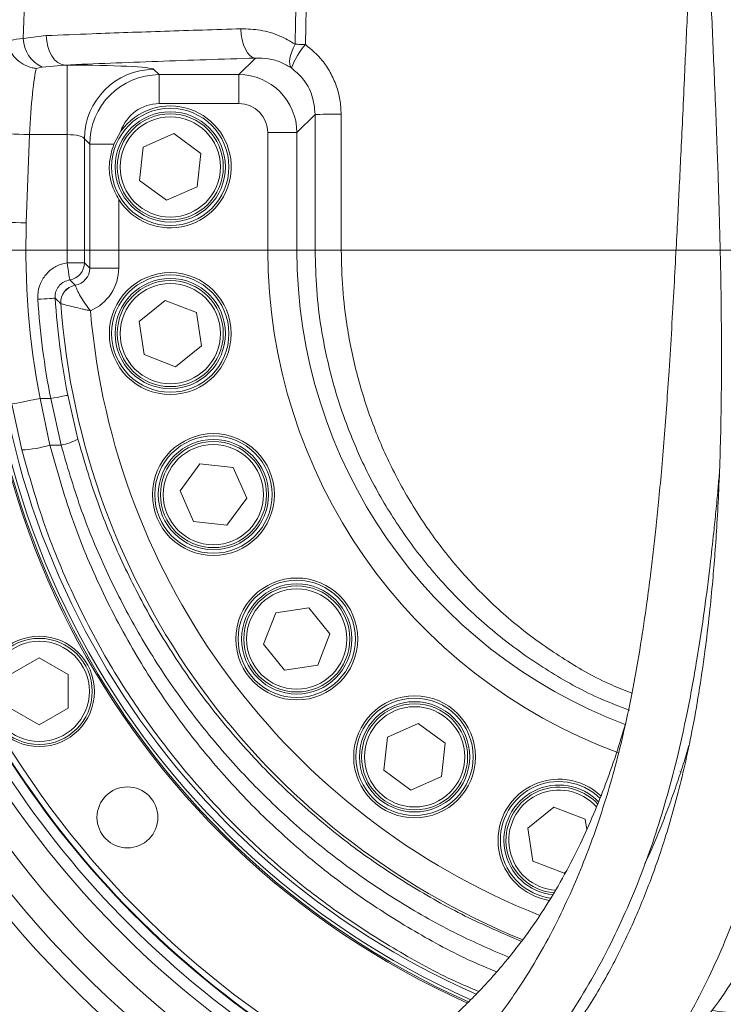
# Model space of a CAD drawing. Header units: millimetres. Extents: x 0 to 8410, y 0 to 5940.
# Tile 158 of 256: x 5160 to 5281, y 1748 to 1918. Entities that reach past the tile are written whole.
import ezdxf

# ---------------------------------------------------------------- set-up
doc = ezdxf.new("R2010")
doc.units = ezdxf.units.MM
doc.header["$LTSCALE"] = 10
doc.styles.add('SLDTEXTSTYLE0', font='TXT', dxfattribs={"width": 0.605})
doc.dimstyles.new('SLDDIMSTYLE0', dxfattribs={"dimtxt": 50, "dimasz": 50, "dimexe": 0, "dimexo": 0.0625, "dimgap": 12.5, "dimtad": 1, "dimtoh": 1, "dimdec": 1, "dimrnd": 1e-09, "dimzin": 12, "dimdsep": 46, "dimtxsty": 'SLDTEXTSTYLE0', "dimsah": 1, "dimcen": 0.09, "dimadec": 0, "dimazin": 0, "dimtfac": 1, "dimtofl": 0, "dimtmove": 0, "dimatfit": 3, "dimfxl": 0, "dimfrac": 2, "dimtolj": 1, "dimtzin": 12, "dimarcsym": 0})

# ---------------------------------------------------------------- blocks, each defined once
blk = doc.blocks.new('*D28')
at = {"color": 7, "linetype": 'Continuous', "lineweight": 0}
for p, q in [((5294.64, 1878.04), (5294.64, 1115.9)), ((5119.64, 1250.9), (5119.64, 1115.9)), ((5294.64, 1130.9), (5119.64, 1130.9))]:
    blk.add_line(p, q, dxfattribs=at)
for points in [[(5119.64, 1130.9), (5169.64, 1123.4), (5169.64, 1138.4)], [(5294.64, 1130.9), (5244.64, 1138.4), (5244.64, 1123.4)]]:
    blk.add_solid(points, dxfattribs=at)
at = {"color": 7, "linetype": 'Continuous', "lineweight": 0, "insert": (5149.85, 1195.36), "char_height": 50, "attachment_point": 1, "style": 'SLDTEXTSTYLE0'}
blk.add_mtext('175', dxfattribs=at)
blk = doc.blocks.new('*D33')
at = {"color": 7, "linetype": 'Continuous', "lineweight": 0}
for p, q in [((5294.64, 1878.04), (4568.99, 1878.04)), ((4583.99, 1878.04), (4583.99, 1383.04)), ((4955.74, 1383.04), (4568.99, 1383.04))]:
    blk.add_line(p, q, dxfattribs=at)
for points in [[(4583.99, 1878.04), (4576.49, 1828.04), (4591.49, 1828.04)], [(4583.99, 1383.04), (4591.49, 1433.04), (4576.49, 1433.04)]]:
    blk.add_solid(points, dxfattribs=at)
at = {"color": 7, "linetype": 'Continuous', "lineweight": 0, "insert": (4519.54, 1573.26), "char_height": 50, "attachment_point": 1, "rotation": 90, "style": 'SLDTEXTSTYLE0'}
blk.add_mtext('495', dxfattribs=at)
blk = doc.blocks.new('*D34')
at = {"color": 7, "linetype": 'Continuous', "lineweight": 0}
for p, q in [((5294.64, 2973.04), (4568.99, 2973.04)), ((4583.99, 1878.04), (4583.99, 2973.04)), ((5294.64, 1878.04), (4568.99, 1878.04))]:
    blk.add_line(p, q, dxfattribs=at)
for points in [[(4583.99, 2973.04), (4576.49, 2923.04), (4591.49, 2923.04)], [(4583.99, 1878.04), (4591.49, 1928.04), (4576.49, 1928.04)]]:
    blk.add_solid(points, dxfattribs=at)
at = {"color": 7, "linetype": 'Continuous', "lineweight": 0, "insert": (4519.54, 2349.16), "char_height": 50, "attachment_point": 1, "rotation": 90, "style": 'SLDTEXTSTYLE0'}
blk.add_mtext('1095', dxfattribs=at)
blk = doc.blocks.new('*D35')
at = {"color": 7, "linetype": 'Continuous', "lineweight": 0}
for p, q in [((5294.64, 3305.04), (4468.99, 3305.04)), ((4483.99, 3305.04), (4483.99, 1383.04)), ((4955.74, 1383.04), (4468.99, 1383.04))]:
    blk.add_line(p, q, dxfattribs=at)
for points in [[(4483.99, 3305.04), (4476.49, 3255.04), (4491.49, 3255.04)], [(4483.99, 1383.04), (4491.49, 1433.04), (4476.49, 1433.04)]]:
    blk.add_solid(points, dxfattribs=at)
at = {"color": 7, "linetype": 'Continuous', "lineweight": 0, "insert": (4419.54, 2267.66), "char_height": 50, "attachment_point": 1, "rotation": 90, "style": 'SLDTEXTSTYLE0'}
blk.add_mtext('1922', dxfattribs=at)

msp = doc.modelspace()

# ---------------------------------------------------------------- linework, layer by layer
at = {"color": 8, "linetype": 'Continuous', "lineweight": 0}
for p, q in [((5160.244001, 1914.528355), (5164.222142, 1915.015146)), ((5167.389175, 1909.950957), (5163.490349, 1909.606025)), ((5167.389175, 1909.950957), (5167.794065, 1909.950957)), ((5167.794065, 1897.967383), (5167.794065, 1909.950957)), ((5197.402989, 1908.293113), (5200.249469, 1911.139593)), ((5163.490349, 1909.606025), (5162.497306, 1909.37458)), ((5182.773506, 1909.205958), (5183.686381, 1908.293113)), ((5183.686381, 1908.293113), (5197.402989, 1908.293113)), ((5183.686381, 1908.293113), (5183.686381, 1903.299913)), ((5197.402989, 1908.293113), (5197.402989, 1903.299913)), ((5197.402989, 1903.299913), (5183.686381, 1903.299913)), ((5210.535517, 1901.453004), (5207.389286, 1898.306772)), ((5210.537812, 1878.044769), (5210.535517, 1901.453004)), ((5207.389286, 1898.306772), (5202.396138, 1898.306772)), ((5202.396138, 1878.044769), (5202.396138, 1898.306772)), ((5207.389286, 1898.306772), (5207.389286, 1878.044769)), ((5161.314016, 1897.967383), (5160.778796, 1882.754252)), ((5167.794065, 1897.967383), (5161.314016, 1897.967383)), ((5167.794065, 1875.891671), (5167.794065, 1897.967383)), ((5170.789955, 1897.222385), (5170.789955, 1875.891671)), ((5171.70283, 1896.30954), (5170.789955, 1897.222385)), ((5171.70283, 1874.978796), (5171.70283, 1896.30954)), ((5171.70283, 1896.30954), (5175.835939, 1896.30954)), ((5176.695978, 1886.809036), (5176.695978, 1874.978796)), ((5207.389286, 1878.044769), (5202.396138, 1878.044769)), ((5210.537812, 1878.044769), (5207.389286, 1878.044769)), ((5215.03341, 1878.044769), (5272.719366, 1878.044769)), ((5170.789955, 1875.891671), (5167.794065, 1875.891671)), ((5170.789955, 1875.891671), (5171.70283, 1874.978796)), ((5171.70283, 1874.978796), (5176.695978, 1874.978796)), ((5169.20991, 1872.023866), (5169.210808, 1872.023031)), ((5166.72449, 1868.856058), (5166.72218, 1868.856803)), ((5163.157122, 1852.485821), (5164.847499, 1844.49105)), ((5163.157122, 1852.485821), (5164.978949, 1852.485821)), ((5166.768437, 1844.49105), (5164.978949, 1852.485821)), ((5167.918278, 1853.065238), (5169.667555, 1845.486209)), ((5160.009684, 1843.655035), (5158.25572, 1851.533041)), ((5166.768437, 1844.49105), (5164.847499, 1844.49105)), ((5273.560462, 1788.240984), (5273.359967, 1788.288281))]:
    msp.add_line(p, q, dxfattribs=at)
at = {"color": 7, "linetype": 'Continuous', "lineweight": 0}
for p, q in [((5177.059067, 1898.535297), (5175.835939, 1896.30954)), ((5180.925092, 1895.815298), (5186.209014, 1898.142025)), ((5186.209014, 1898.142025), (5190.865947, 1894.729361)), ((5180.298099, 1890.075967), (5180.925092, 1895.815298)), ((5190.865947, 1894.729361), (5190.238958, 1888.98997)), ((5184.955029, 1886.663303), (5180.298099, 1890.075967)), ((5190.238958, 1888.98997), (5184.955029, 1886.663303)), ((5180.200508, 1865.777955), (5184.702201, 1869.392947)), ((5184.702201, 1869.392947), (5190.08371, 1867.301867)), ((5190.08371, 1867.301867), (5190.963542, 1861.595795)), ((5181.080336, 1860.071883), (5180.200508, 1865.777955)), ((5190.963542, 1861.595795), (5186.461849, 1857.980803)), ((5186.461849, 1857.980803), (5181.080336, 1860.071883)), ((5187.274856, 1836.576566), (5190.68752, 1841.233507)), ((5190.68752, 1841.233507), (5196.426881, 1840.606526)), ((5196.426881, 1840.606526), (5198.753564, 1835.322604)), ((5189.601539, 1831.292644), (5187.274856, 1836.576566)), ((5198.753564, 1835.322604), (5195.3409, 1830.665663)), ((5195.3409, 1830.665663), (5189.601539, 1831.292644)), ((5201.666018, 1810.201183), (5203.757105, 1815.582708)), ((5203.757105, 1815.582708), (5209.463177, 1816.462532)), ((5209.463177, 1816.462532), (5213.078162, 1811.960832)), ((5213.078162, 1811.960832), (5210.987082, 1806.579307)), ((5205.28101, 1805.699483), (5201.666018, 1810.201183)), ((5158.005098, 1804.931507), (5163.005097, 1807.818279)), ((5163.005097, 1807.818279), (5168.005099, 1804.931507)), ((5210.987082, 1806.579307), (5205.28101, 1805.699483)), ((5168.005099, 1804.931507), (5168.005099, 1799.158022)), ((5163.005097, 1796.27125), (5158.005098, 1799.158022)), ((5168.005099, 1799.158022), (5163.005097, 1796.27125)), ((5223.020269, 1794.188574), (5228.304198, 1796.515241)), ((5228.304198, 1796.515241), (5232.961124, 1793.102578)), ((5222.39328, 1788.449213), (5223.020269, 1794.188574)), ((5232.961124, 1793.102578), (5232.334135, 1787.363217)), ((5227.050213, 1785.036549), (5222.39328, 1788.449213)), ((5232.334135, 1787.363217), (5227.050213, 1785.036549)), ((5247.164262, 1778.509096), (5251.665963, 1782.124087)), ((5251.665963, 1782.124087), (5257.047472, 1780.033007)), ((5257.047472, 1780.033007), (5257.322935, 1778.246448)), ((5248.044087, 1772.803024), (5247.164262, 1778.509096)), ((5253.425611, 1770.711944), (5248.044087, 1772.803024)), ((5253.710745, 1770.940915), (5253.425611, 1770.711944))]:
    msp.add_line(p, q, dxfattribs=at)
at = {"color": 8, "linetype": 'Continuous', "lineweight": 0, "flags": 128}
for points in [[(5200.249469, 1911.139593), (5199.772505, 1911.274657), (5199.313087, 1911.588416), (5198.888106, 1912.069306), (5198.513193, 1912.699625), (5198.202139, 1913.456187), (5197.96638, 1914.311216), (5197.814582, 1915.23324), (5197.752332, 1916.188345)], [(5167.389175, 1909.950957), (5166.781323, 1910.082564), (5166.196057, 1910.394773), (5165.655127, 1910.876081), (5165.178625, 1911.508546), (5164.784262, 1912.268624), (5164.486689, 1913.128123), (5164.296968, 1914.055154), (5164.222142, 1915.015146)], [(5207.092492, 1913.531289), (5206.762386, 1912.874088), (5206.49503, 1912.231252), (5206.296785, 1911.618158), (5206.172367, 1911.049292), (5206.124728, 1910.538241), (5206.155, 1910.097108), (5206.262467, 1909.73644), (5206.444574, 1909.464762)], [(5207.092492, 1913.531289), (5207.300534, 1913.52652), (5207.513099, 1913.521633), (5207.729733, 1913.516626), (5207.949957, 1913.51156), (5208.173303, 1913.506434), (5208.399286, 1913.501248), (5208.627438, 1913.496003), (5208.857244, 1913.490758)], [(5215.025952, 1901.462302), (5214.156849, 1901.461944), (5213.330706, 1901.461229), (5212.573422, 1901.460335), (5211.908696, 1901.459143), (5211.357361, 1901.457772), (5210.936686, 1901.456282), (5210.659852, 1901.454672), (5210.535517, 1901.453004)], [(5215.025952, 1901.462302), (5215.029141, 1891.462371), (5215.033403, 1878.044769)], [(5161.314016, 1897.967383), (5160.371264, 1898.000524), (5159.462375, 1898.032531), (5158.61999, 1898.062155), (5157.87437, 1898.088381), (5157.252295, 1898.110256), (5156.77611, 1898.127064), (5156.462913, 1898.138032), (5156.323956, 1898.142919)], [(5160.778796, 1882.754252), (5159.836044, 1882.787422), (5158.927152, 1882.819399), (5158.084771, 1882.849023), (5157.33915, 1882.875249), (5156.717075, 1882.897154), (5156.240886, 1882.913903), (5155.92769, 1882.924929), (5155.788733, 1882.929817)], [(5168.262804, 1872.933939), (5168.249192, 1873.01983), (5168.219393, 1873.207852), (5168.17447, 1873.491332), (5168.116016, 1873.860166), (5168.046115, 1874.30124), (5167.96725, 1874.798879), (5167.882224, 1875.335381), (5167.794065, 1875.891671)], [(5168.262804, 1872.933939), (5168.434041, 1872.769073), (5169.20991, 1872.023866)], [(5165.74431, 1869.782254), (5165.661054, 1869.77692), (5165.473407, 1869.76488), (5165.188102, 1869.746611), (5164.81539, 1869.722709), (5164.368657, 1869.694069), (5163.863951, 1869.661704), (5163.319399, 1869.626805), (5162.754556, 1869.590596)], [(5163.157122, 1852.485821), (5162.231123, 1852.305815), (5161.33838, 1852.132276), (5160.510963, 1851.971433), (5159.778589, 1851.829067), (5159.167567, 1851.710305), (5158.699838, 1851.619378), (5158.392208, 1851.559594), (5158.25572, 1851.533041)], [(5167.918278, 1853.065238), (5167.836426, 1853.049085), (5167.651942, 1853.012726), (5167.37145, 1852.957443), (5167.005027, 1852.885202), (5166.56583, 1852.798626), (5166.069632, 1852.700815), (5165.534263, 1852.595285), (5164.978949, 1852.485821)]]:
    msp.add_lwpolyline(points, dxfattribs=at)
at = {"color": 8, "linetype": 'Continuous', "lineweight": 0}
for centre, radius in [((5185.582025, 1892.402646), 10.1), ((5185.582025, 1892.402646), 8.635), ((5185.582025, 1863.686883), 10.1), ((5185.582025, 1863.686883), 8.635), ((5193.014211, 1835.949587), 10.1), ((5193.014211, 1835.949587), 8.635), ((5207.372092, 1811.081007), 10.1), ((5207.372092, 1811.081007), 8.635), ((5163.005098, 1802.044765), 8.635), ((5227.677202, 1790.775897), 10.1), ((5227.677202, 1790.775897), 8.635)]:
    msp.add_circle(centre, radius, dxfattribs=at)
at = {"color": 7, "linetype": 'Continuous', "lineweight": 0}
for centre, radius in [((5185.582025, 1892.402646), 9.5), ((5185.582025, 1892.402646), 9.135), ((5185.582025, 1863.686883), 10.5), ((5185.582025, 1863.686883), 9.5), ((5185.582025, 1863.686883), 9.135), ((5193.014211, 1835.949587), 10.5), ((5193.014211, 1835.949587), 9.5), ((5193.014211, 1835.949587), 9.135), ((5207.372092, 1811.081007), 10.5), ((5207.372092, 1811.081007), 9.5), ((5207.372092, 1811.081007), 9.135), ((5163.005098, 1802.044765), 9.5), ((5163.005098, 1802.044765), 9.135), ((5227.677202, 1790.775897), 10.5), ((5227.677202, 1790.775897), 9.5), ((5227.677202, 1790.775897), 9.135), ((5178.202204, 1780.341048), 5.25)]:
    msp.add_circle(centre, radius, dxfattribs=at)
at = {"color": 8, "linetype": 'Continuous', "lineweight": 0}
for centre, radius, start, end in [((5294.640959, 1878.044765), 171.217178, 254.36729276, 37.16220291), ((5294.640959, 1878.044765), 166.22403, 145.36215793, 241.92863538), ((5165.863176, 1914.70261), 5.621876, 181.77622039, 245.03464154), ((5220.817923, 1903.587128), 15.528674, 140.37471039, 157.75907682), ((5182.811721, 1897.184193), 12.021827, 90.1821312, 179.81797567), ((5294.640959, 1878.044765), 133.944983, 177.98507557, 191.00044803), ((5294.640959, 1878.044765), 171.217178, 180, 241.17368397), ((5294.640959, 1878.044765), 92.244823, 180, 249.80102508), ((5294.640959, 1878.044765), 87.251675, 180, 249.41422523), ((5294.640959, 1878.044765), 166.22403, 255.43689461, 0), ((5167.784073, 1875.901471), 3.005898, 279.16417554, 359.81320409), ((5169.721301, 1869.06158), 3.006104, 99.7946447, 183.90603584), ((5169.724651, 1869.060162), 3.007096, 99.83880588, 183.8919026), ((5294.640959, 1878.044765), 132.157088, 183.66774658, 191.15116287), ((5294.640959, 1878.044765), 129.1612, 183.66774658, 191.15116287), ((5294.640959, 1878.044765), 128.248325, 184.10830365, 247.85789571), ((5294.640959, 1878.044765), 123.255177, 184.85034439, 248.39392067), ((5164.555527, 1855.658209), 11.384305, 281.20865596, 296.68221829), ((5159.390629, 1861.652996), 18.008604, 271.96996087, 287.63875723), ((5294.640959, 1878.044765), 175.851005, 204.60383144, 240.47107123), ((5294.640959, 1878.044765), 178.846894, 204.60383144, 240.0554741), ((5252.545782, 1776.418016), 10.1, 45.49613939, 262.07148884), ((5252.545782, 1776.418016), 8.635, 41.51209848, 266.09446866)]:
    msp.add_arc(centre, radius, start, end, dxfattribs=at)
at = {"color": 7, "linetype": 'Continuous', "lineweight": 0}
for centre, radius, start, end in [((5294.640959, 1878.044765), 164.232051, 146.46448795, 242.27166827), ((5294.640959, 1878.044765), 162.5, 147.47483816, 242.56299539), ((5294.640959, 1878.044765), 162.4, 147.53476154, 242.57379612), ((5294.640959, 1878.044765), 162.5, 256.17390541, 32.52516184), ((5294.640959, 1878.044765), 162.4, 260, 32.46523846), ((5294.640959, 1878.044765), 142, 168.35744288, 245.96344109), ((5294.640959, 1878.044765), 142, 260.64617287, 11.64255712), ((5294.640959, 1878.044765), 141.75, 168.97262407, 245.99959955), ((5294.640959, 1878.044765), 141.75, 260.70937141, 11.02737593), ((5294.640959, 1878.044765), 141.25, 170.3569259, 246.08409529), ((5185.582025, 1892.402646), 10.5, 212.18955671, 144.26336985), ((5294.640959, 1878.044765), 141.25, 260.82915873, 9.6430741), ((5294.640959, 1878.044765), 140, 177.98507557, 246.27302883), ((5294.640959, 1878.044765), 140, 261.1603406, 2.01492443), ((5294.640959, 1878.044765), 164.232051, 255.83659015, 0), ((5294.640959, 1878.044765), 161.4, 210.50289969, 242.73956026), ((5252.545782, 1776.418016), 10.5, 46.49792063, 261.14409783), ((5252.545782, 1776.418016), 9.5, 43.79125438, 263.64913452), ((5252.545782, 1776.418016), 9.135, 42.89584486, 264.29634544)]:
    msp.add_arc(centre, radius, start, end, dxfattribs=at)
at = {"color": 8, "linetype": 'Continuous', "lineweight": 0}
for centre, major_axis, ratio, start_param, end_param in [((5167.794066, 1909.164822), (15, 0), 0.0524077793, 0.0523598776, 1.5707963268), ((5162.2055, 1897.967384), (0.601393, 11.999917), 0.0741051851, 0.3193484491, 1.5745101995), ((5183.705583, 1896.290335), (8.489187, -8.489187), 0.9995399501, 2.3575640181, 3.9256212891), ((5197.389275, 1898.29308), (7.071094, 7.071094), 0.9999962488, 5.4991566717, 7.0672139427), ((5183.705583, 1896.290335), (4.963324, -4.963324), 0.9972646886, 2.3575640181, 3.6023493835), ((5197.389275, 1898.29308), (3.545231, 3.545231), 0.9972646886, 5.4991566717, 7.0672139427), ((5167.794066, 1897.181268), (3, 0), 0.2620388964, 0.0523598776, 1.5707963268), ((5168.684998, 1875.000726), (2.146507, -2.146507), 0.9882662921, 5.667012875, 7.0672139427), ((5168.684998, 1875.000726), (5.67237, -5.67237), 0.9972646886, 5.8994750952, 7.0672139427)]:
    msp.add_ellipse(centre, major_axis=major_axis, ratio=ratio, start_param=start_param, end_param=end_param, dxfattribs=at)
for points, knots in [([(5196.802942, 2893.044874), (5196.561625, 2886.38293), (5195.355037, 2853.073122), (5193.658957, 2806.438414), (5191.743343, 2753.133994), (5190.316137, 2713.153583), (5188.869498, 2673.17616), (5186.487209, 2610.151455), (5180.947072, 2466.989894), (5175.211122, 2318.438088), (5170.208833, 2187.506419), (5168.126441, 2131.370289), (5166.072053, 2075.220041), (5164.036542, 2019.062379), (5162.095838, 1965.497703), (5160.82989, 1930.654164), (5160.244001, 1914.528355)], [0, 0, 0, 0, 0.0204112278, 0.1020564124, 0.1428858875, 0.1837195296, 0.2245443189, 0.2653619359, 0.3769563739, 0.6638517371, 0.721191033, 0.7785340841, 0.8358858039, 0.8932416, 0.9505915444, 1, 1, 1, 1]), ([(5207.092492, 1913.531289), (5208.944379, 1994.406041), (5211.136542, 2090.141176), (5213.660579, 2200.739412), (5214.670378, 2245.303613), (5215.677821, 2289.852707), (5216.681142, 2334.394589), (5218.361793, 2408.170989), (5220.547929, 2511.208718), (5222.755095, 2605.614553), (5224.1388, 2662.268537), (5224.545945, 2681.106428), (5224.827164, 2693.66464), (5224.967776, 2699.943826)], [0, 0, 0, 0, 0.3083766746, 0.3650395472, 0.4217074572, 0.478387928, 0.5350732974, 0.5917508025, 0.7599649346, 0.9281787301, 0.9521149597, 0.9760571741, 1, 1, 1, 1]), ([(5226.763202, 2693.329618), (5226.639497, 2687.777556), (5226.392089, 2676.673556), (5226.034028, 2660.016904), (5224.672608, 2604.819118), (5222.435451, 2511.1402), (5220.144754, 2405.340859), (5218.298617, 2326.022612), (5217.080997, 2273.160176), (5215.861855, 2220.287928), (5214.64673, 2167.402547), (5212.31066, 2065.131675), (5210.383174, 1980.494957), (5208.857244, 1913.490758)], [0, 0, 0, 0, 0.02134901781, 0.04269755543, 0.06404119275, 0.23367261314, 0.40330442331, 0.47111657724, 0.53893499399, 0.60674912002, 0.67455388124, 0.74235464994, 1, 1, 1, 1]), ([(5164.222142, 1915.015146), (5166.827665, 1915.120656), (5173.436816, 1915.388289), (5184.546165, 1915.786933), (5193.344725, 1916.054372), (5197.752332, 1916.188345)], [0, 0, 0, 0, 0.24515743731, 0.62186431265, 1, 1, 1, 1]), ([(5197.752332, 1916.188345), (5198.866035, 1916.153621), (5201.133482, 1916.082925), (5204.326094, 1915.16251), (5206.229811, 1914.039973), (5207.092492, 1913.531289)], [0, 0, 0, 0, 0.3454923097, 0.7034059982, 1, 1, 1, 1]), ([(5157.590972, 1914.047942), (5157.751938, 1914.102933), (5158.396844, 1914.323256), (5159.452118, 1914.440428), (5160.244001, 1914.528355)], [0, 0, 0, 0, 0.249595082, 1, 1, 1, 1]), ([(5208.857244, 1913.490758), (5209.889055, 1912.620165), (5211.550505, 1911.218311), (5213.218461, 1908.684641), (5214.24335, 1906.414484), (5214.900911, 1903.973716), (5214.983872, 1902.307467), (5215.025952, 1901.462302)], [0, 0, 0, 0, 0.28779938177, 0.46342268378, 0.6441607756, 0.81950911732, 1, 1, 1, 1]), ([(5200.249469, 1911.139593), (5197.391781, 1911.05097), (5191.676407, 1910.873725), (5183.359778, 1910.584156), (5175.223687, 1910.278773), (5170.000679, 1910.060229), (5167.389175, 1909.950957)], [0, 0, 0, 0, 0.2491689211, 0.4983376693, 0.7491688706, 1, 1, 1, 1]), ([(5206.444574, 1909.464762), (5205.870262, 1909.796416), (5204.604385, 1910.527434), (5202.493366, 1911.104063), (5201.005044, 1911.127629), (5200.249469, 1911.139593)], [0, 0, 0, 0, 0.290205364, 0.6396591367, 1, 1, 1, 1]), ([(5210.535517, 1901.453004), (5210.426258, 1902.561366), (5210.207709, 1904.77842), (5208.642326, 1907.591086), (5207.124591, 1908.885019), (5206.444574, 1909.464762)], [0, 0, 0, 0, 0.3555831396, 0.7112712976, 1, 1, 1, 1]), ([(5215.03341, 1878.044769), (5214.450707, 1878.044769), (5213.285303, 1878.044769), (5211.844446, 1878.044769), (5210.813713, 1878.044769), (5210.629779, 1878.044769), (5210.537812, 1878.044769)], [0, 0, 0, 0, 0.2500002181, 0.4999999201, 0.7500006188, 1, 1, 1, 1]), ([(5264.69606, 1798.819468), (5263.045422, 1799.434342), (5258.369442, 1801.176179), (5251.187215, 1805.160566), (5243.241826, 1810.592029), (5236.11869, 1816.812224), (5229.846927, 1823.658737), (5224.428983, 1831.013938), (5219.849816, 1838.852737), (5216.166243, 1847.093528), (5213.366419, 1855.619677), (5211.627793, 1863.711957), (5210.696542, 1871.212944), (5210.590722, 1875.767497), (5210.537812, 1878.044769)], [0, 0, 0, 0, 0.0516295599, 0.1462578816, 0.2412076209, 0.3358609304, 0.4256252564, 0.5156417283, 0.6053939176, 0.6926919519, 0.7802403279, 0.8675192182, 0.9337597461, 1, 1, 1, 1]), ([(5215.03341, 1878.044769), (5215.083397, 1875.838787), (5215.183371, 1871.426807), (5216.06341, 1864.163284), (5217.705317, 1856.327481), (5220.351139, 1848.06789), (5223.832412, 1840.087637), (5228.159619, 1832.495662), (5233.282042, 1825.368509), (5239.212506, 1818.737652), (5245.947381, 1812.708337), (5253.471278, 1807.451908), (5259.898784, 1803.760594), (5263.944783, 1802.203518), (5265.114276, 1801.753447)], [0, 0, 0, 0, 0.06753287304, 0.13506622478, 0.2239257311, 0.31305192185, 0.40192830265, 0.49291558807, 0.58416408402, 0.67515782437, 0.77044457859, 0.86602740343, 0.96127535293, 1, 1, 1, 1]), ([(5162.754556, 1869.590596), (5162.748194, 1869.847948), (5162.725268, 1870.775387), (5163.117147, 1872.365611), (5164.218419, 1874.078766), (5165.829072, 1875.379408), (5167.139079, 1875.72092), (5167.794065, 1875.891671)], [0, 0, 0, 0, 0.0875552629, 0.3155290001, 0.5435027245, 0.7717571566, 1, 1, 1, 1]), ([(5168.262804, 1872.933939), (5167.936656, 1872.850115), (5167.284279, 1872.682445), (5166.480507, 1872.038666), (5165.930434, 1871.189641), (5165.729125, 1870.391376), (5165.740857, 1869.920781), (5165.74431, 1869.782254)], [0, 0, 0, 0, 0.2269603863, 0.4539780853, 0.6798798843, 0.9057680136, 1, 1, 1, 1]), ([(5169.210808, 1872.023031), (5169.233823, 1871.958781), (5169.278486, 1871.834092), (5169.55339, 1871.159064), (5170.075348, 1870.113977), (5170.887419, 1868.832721), (5171.52559, 1867.994268), (5171.824106, 1867.626871), (5171.827165, 1867.623106)], [0, 0, 0, 0, 0.1843266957, 0.3577196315, 0.588556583, 0.8143088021, 0.9980972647, 1, 1, 1, 1]), ([(5166.72218, 1868.856803), (5166.586449, 1868.984776), (5166.437735, 1869.12499), (5166.111605, 1869.433452), (5165.921504, 1869.613982), (5165.74431, 1869.782254)], [0, 0, 0, 0, 0.4151678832, 0.4548771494, 1, 1, 1, 1]), ([(5171.827165, 1867.623106), (5171.822413, 1867.624059), (5171.58443, 1867.671811), (5171.116905, 1867.76764), (5170.103955, 1867.985578), (5168.821405, 1868.285716), (5167.662355, 1868.589245), (5166.928092, 1868.796332), (5166.79357, 1868.835794), (5166.72449, 1868.856058)], [0, 0, 0, 0, 0.0018826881, 0.0942821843, 0.1851206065, 0.4116920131, 0.6438398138, 0.8171055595, 1, 1, 1, 1]), ([(5169.667555, 1845.486209), (5170.685209, 1842.001271), (5172.724167, 1835.018894), (5176.894202, 1824.921891), (5181.825586, 1815.188828), (5187.566921, 1805.923725), (5194.082206, 1797.189489), (5201.316997, 1789.023549), (5209.208023, 1781.486815), (5217.701642, 1774.633412), (5226.774664, 1768.549351), (5236.222688, 1763.226472), (5242.831141, 1760.377485), (5246.081931, 1758.976028)], [0, 0, 0, 0, 0.0909497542, 0.1822257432, 0.2735039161, 0.3644567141, 0.4553915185, 0.546649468, 0.6379071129, 0.7288409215, 0.8199780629, 0.9114446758, 1, 1, 1, 1]), ([(5164.847499, 1844.49105), (5166.036638, 1840.256264), (5168.417753, 1831.776587), (5173.527935, 1819.586436), (5179.39775, 1808.489555), (5185.931724, 1798.534245), (5192.875574, 1789.653431), (5200.530112, 1781.374111), (5208.805659, 1773.804604), (5217.65584, 1766.984042), (5227.032111, 1760.981884), (5235.110025, 1756.523393), (5240.1817, 1754.404749), (5241.821585, 1753.719703)], [0, 0, 0, 0, 0.1068880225, 0.2140311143, 0.3209198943, 0.4121096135, 0.5036177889, 0.5951231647, 0.6863093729, 0.7762846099, 0.8665735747, 0.9568576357, 1, 1, 1, 1]), ([(5243.925115, 1756.222442), (5240.943903, 1757.514174), (5234.528101, 1760.294084), (5225.194078, 1765.582452), (5215.908643, 1771.820006), (5207.218312, 1778.85149), (5199.143986, 1786.582891), (5191.742853, 1794.95848), (5185.077532, 1803.916908), (5179.203972, 1813.419981), (5174.15911, 1823.403357), (5169.894074, 1833.758379), (5167.809075, 1840.917754), (5166.768437, 1844.49105)], [0, 0, 0, 0, 0.08007216, 0.1723215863, 0.2642378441, 0.3560042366, 0.4480973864, 0.5401917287, 0.6319597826, 0.7238069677, 0.8159820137, 0.9081552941, 1, 1, 1, 1]), ([(5276.541782, 1743.993923), (5277.52922, 1743.830181), (5282.171374, 1743.060392), (5290.637339, 1742.59792), (5301.857658, 1742.687579), (5313.091732, 1743.799604), (5324.1893, 1745.823863), (5335.104811, 1748.786603), (5345.757923, 1752.701429), (5356.087676, 1757.528332), (5365.9701, 1763.201386), (5375.32857, 1769.683204), (5384.08974, 1776.955959), (5392.218541, 1784.953888), (5399.650077, 1793.600462), (5406.321899, 1802.833825), (5412.178648, 1812.612692), (5417.18464, 1822.870646), (5421.391289, 1833.496445), (5423.421236, 1840.830524), (5424.434407, 1844.49105)], [0, 0, 0, 0, 0.0152984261, 0.0719211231, 0.1292067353, 0.1867036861, 0.2442021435, 0.3014896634, 0.3594776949, 0.4176794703, 0.4758846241, 0.5338773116, 0.5920034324, 0.650338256, 0.708675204, 0.7668042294, 0.8249998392, 0.8834024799, 0.9418047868, 1, 1, 1, 1]), ([(5422.513468, 1844.49105), (5421.409508, 1840.716354), (5419.199375, 1833.159394), (5414.626672, 1822.265128), (5409.286335, 1811.991954), (5403.160264, 1802.423234), (5396.386329, 1793.566694), (5388.899005, 1785.302112), (5380.778196, 1777.722637), (5372.060599, 1770.885928), (5362.819197, 1764.805102), (5353.103304, 1759.502534), (5342.990572, 1755.029614), (5332.530659, 1751.437042), (5321.796382, 1748.723871), (5310.87032, 1746.896391), (5299.813896, 1746.004052), (5289.103846, 1745.981072), (5282.130287, 1746.711377), (5278.847573, 1747.055158)], [0, 0, 0, 0, 0.0623181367, 0.1247612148, 0.1870804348, 0.2458754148, 0.3048782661, 0.3638808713, 0.4226753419, 0.480932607, 0.5393946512, 0.5978546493, 0.6561093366, 0.7142830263, 0.7726647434, 0.8310450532, 0.8892168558, 0.9478502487, 1, 1, 1, 1]), ([(5238.743497, 1750.361279), (5237.41978, 1750.91472), (5232.541379, 1752.95436), (5224.530448, 1757.384173), (5214.800046, 1763.576823), (5205.620261, 1770.62411), (5197.035708, 1778.442216), (5189.095747, 1786.993523), (5181.890179, 1796.169041), (5175.110199, 1806.454724), (5169.019258, 1817.920162), (5163.71607, 1830.514956), (5161.244156, 1839.278518), (5160.009684, 1843.655035)], [0, 0, 0, 0, 0.0339844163, 0.1252454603, 0.2165101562, 0.3074588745, 0.3995145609, 0.4918927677, 0.5842725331, 0.6763302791, 0.7841347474, 0.8921970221, 1, 1, 1, 1]), ([(5429.272247, 1843.655035), (5428.220371, 1839.871787), (5426.112849, 1832.291737), (5421.746663, 1821.312068), (5416.552476, 1810.714764), (5410.47551, 1800.611638), (5403.552609, 1791.071961), (5395.841269, 1782.138622), (5387.409617, 1773.878411), (5378.321885, 1766.366582), (5368.614334, 1759.671387), (5358.362521, 1753.811503), (5347.650196, 1748.827458), (5336.602787, 1744.784987), (5325.283195, 1741.725682), (5313.773514, 1739.633764), (5302.124437, 1738.490572), (5290.487216, 1738.380402), (5280.895793, 1738.956838), (5275.276536, 1739.90735), (5273.445321, 1740.217105)], [0, 0, 0, 0, 0.0573978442, 0.1150013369, 0.1726054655, 0.2300042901, 0.287398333, 0.3449980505, 0.4025964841, 0.4599889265, 0.5173230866, 0.5748664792, 0.6324073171, 0.6897379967, 0.746424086, 0.8033169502, 0.8602086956, 0.9168933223, 0.972917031, 1, 1, 1, 1])]:
    msp.add_open_spline(points, degree=3, knots=knots, dxfattribs=at)
at = {"color": 7, "linetype": 'Continuous', "lineweight": 0}
for points, knots in [([(5157.574503, 1914.614961), (5157.72229, 1918.745522), (5158.692149, 1945.852407), (5160.746103, 2003.300308), (5163.020859, 2066.730414), (5164.820587, 2117.301039), (5165.895118, 2147.645281), (5166.631205, 2167.868373), (5166.999234, 2177.979514)], [0, 0, 0, 0, 0.0470510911, 0.3087736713, 0.6543839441, 0.7695926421, 0.8848009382, 1, 1, 1, 1]), ([(5278.643055, 2022.468969), (5278.48242, 2019.781586), (5278.176694, 2014.666845), (5277.781786, 2007.344701), (5277.487828, 2000.747639), (5277.291649, 1994.886628), (5277.175437, 1989.837388), (5277.113931, 1985.657173), (5277.086557, 1982.322078), (5277.077501, 1979.509342), (5277.082963, 1974.428017), (5277.172325, 1966.400376), (5277.432203, 1955.492453), (5277.812821, 1943.950473), (5278.271631, 1932.21601), (5278.783071, 1920.313282), (5279.231649, 1910.030845), (5279.57705, 1901.595316), (5279.82011, 1895.177724), (5280.016105, 1889.447929), (5280.183484, 1883.920524), (5280.334474, 1878.03459), (5280.464524, 1871.383298), (5280.548697, 1864.167003), (5280.559484, 1856.961351), (5280.489067, 1849.979569), (5280.337892, 1843.327468), (5280.10274, 1836.985776), (5279.798403, 1831.157729), (5279.448356, 1825.961762), (5279.024707, 1820.797725), (5278.470068, 1815.165179), (5277.693973, 1808.689333), (5276.699641, 1801.919874), (5275.536471, 1795.386685), (5274.290438, 1789.48701), (5272.972841, 1784.105668), (5271.56997, 1779.086038), (5270.044426, 1774.265244), (5268.039323, 1768.620592), (5265.339764, 1762.017317), (5261.676772, 1754.457577), (5257.918771, 1748.029847), (5254.479808, 1742.978309), (5251.776401, 1739.393133), (5249.100995, 1736.140366), (5245.91139, 1732.567316), (5242.28665, 1728.892649), (5238.605007, 1725.50899), (5235.277039, 1722.638828), (5231.874454, 1719.842045), (5227.894645, 1716.709091), (5223.25936, 1713.185073), (5217.896383, 1709.195844), (5212.045203, 1704.859332), (5205.754838, 1700.100111), (5199.145738, 1694.867095), (5192.101884, 1688.838717), (5185.36842, 1682.388511), (5179.088163, 1675.521986), (5173.403444, 1668.263957), (5167.855863, 1660.136954), (5164.22114, 1654.424299), (5162.349818, 1651.483163)], [0, 0, 0, 0, 0.01930172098, 0.03673583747, 0.05238113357, 0.06622422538, 0.07815961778, 0.08788324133, 0.09551643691, 0.10147155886, 0.1074940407, 0.13088887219, 0.15715993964, 0.18290786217, 0.21051319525, 0.23796146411, 0.26476870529, 0.28119666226, 0.29596246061, 0.30891176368, 0.32063203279, 0.33403633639, 0.34948719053, 0.36653666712, 0.38392236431, 0.39939905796, 0.41501062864, 0.43022802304, 0.44368150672, 0.45584675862, 0.46676607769, 0.48012359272, 0.49576915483, 0.51294799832, 0.5288016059, 0.54320049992, 0.55625304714, 0.56875779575, 0.58101550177, 0.59319182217, 0.61281494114, 0.63415639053, 0.65669156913, 0.66983755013, 0.68135607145, 0.69145252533, 0.70249680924, 0.7184299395, 0.73133881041, 0.74105025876, 0.75203186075, 0.76477196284, 0.77932436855, 0.79587619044, 0.81498156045, 0.83399077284, 0.85509291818, 0.87833026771, 0.9037822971, 0.92543443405, 0.94867902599, 0.97357762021, 1, 1, 1, 1]), ([(5176.151449, 1643.805608), (5177.85444, 1646.526733), (5181.126214, 1651.754539), (5186.094835, 1659.100989), (5191.108286, 1665.490877), (5196.124445, 1670.936152), (5200.962306, 1675.610367), (5205.683012, 1679.778143), (5210.176425, 1683.476403), (5214.334629, 1686.729021), (5217.887186, 1689.42347), (5220.979602, 1691.728984), (5224.792218, 1694.546515), (5229.63483, 1698.10931), (5234.992108, 1702.121594), (5239.903301, 1705.940947), (5244.338529, 1709.55391), (5248.823476, 1713.442833), (5253.233484, 1717.585647), (5257.103719, 1721.579011), (5260.297247, 1725.161226), (5262.950951, 1728.345875), (5265.583988, 1731.719486), (5268.431955, 1735.654151), (5271.707345, 1740.607355), (5275.097664, 1746.360109), (5278.34574, 1752.659974), (5281.244765, 1759.093612), (5283.78938, 1765.604274), (5286.055374, 1772.33089), (5288.056101, 1779.267575), (5289.892211, 1786.807252), (5291.58859, 1795.210643), (5292.851765, 1803.040261), (5293.766237, 1809.970373), (5294.371524, 1815.379528), (5294.837431, 1820.310295), (5295.170937, 1824.44729), (5295.401281, 1827.741346), (5295.56421, 1830.367215), (5295.71715, 1833.097393), (5295.882327, 1836.48505), (5296.056019, 1840.898564), (5296.206967, 1846.10663), (5296.306655, 1851.622007), (5296.353678, 1857.331165), (5296.35078, 1863.128596), (5296.294422, 1869.396993), (5296.179766, 1876.071485), (5296.029146, 1882.219142), (5295.877333, 1887.363721), (5295.755773, 1891.094893), (5295.655299, 1893.994128), (5295.566709, 1896.451501), (5295.435011, 1899.987585), (5295.231821, 1905.175574), (5294.935974, 1912.337605), (5294.580062, 1920.678674), (5294.171553, 1930.208176), (5293.733107, 1940.880244), (5293.401503, 1950.107473), (5293.189663, 1957.315302), (5293.074987, 1961.935636), (5292.994537, 1965.908856), (5292.942053, 1969.207246), (5292.910209, 1971.849837), (5292.891928, 1973.933248), (5292.879748, 1975.935935), (5292.872305, 1978.445329), (5292.879311, 1981.941687), (5292.919949, 1986.500428), (5293.01835, 1992.048093), (5293.203166, 1998.493078), (5293.504666, 2005.747793), (5293.928236, 2013.783804), (5294.26286, 2019.386038), (5294.438852, 2022.332475)], [0, 0, 0, 0, 0.02434799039, 0.04677720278, 0.06722427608, 0.08579579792, 0.10262975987, 0.11779789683, 0.1329571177, 0.14604010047, 0.15703865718, 0.16602449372, 0.17460090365, 0.19205939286, 0.21032351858, 0.22386136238, 0.23790964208, 0.25254623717, 0.26778965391, 0.28289347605, 0.29407268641, 0.30368592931, 0.31384054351, 0.32594248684, 0.33979484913, 0.35779193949, 0.37508262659, 0.39152501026, 0.40882517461, 0.42521219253, 0.44213117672, 0.45991523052, 0.47983244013, 0.50215361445, 0.5151863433, 0.52838176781, 0.53986180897, 0.54942561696, 0.55702297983, 0.562615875, 0.56753183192, 0.57582106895, 0.58591001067, 0.59782518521, 0.61149925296, 0.6236125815, 0.63677275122, 0.65097958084, 0.66622790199, 0.68207705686, 0.69264970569, 0.70106872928, 0.7073324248, 0.71226733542, 0.71769363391, 0.73125153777, 0.74734988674, 0.7661078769, 0.78762784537, 0.8117685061, 0.83830613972, 0.85015672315, 0.86073064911, 0.86974441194, 0.87723807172, 0.88324848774, 0.88780751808, 0.89149300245, 0.89694156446, 0.9049466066, 0.91541319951, 0.92820940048, 0.94316206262, 0.96010621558, 0.97901827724, 1, 1, 1, 1]), ([(5265.791861, 1732.061282), (5266.260822, 1732.518262), (5267.568249, 1733.792287), (5269.443116, 1735.75623), (5271.490423, 1737.975652), (5273.455738, 1740.206079), (5275.614655, 1742.782116), (5278.582558, 1746.551422), (5282.096042, 1751.486778), (5285.820352, 1757.529304), (5289.135935, 1763.815862), (5291.999053, 1770.208053), (5294.539069, 1776.807594), (5296.818597, 1783.655433), (5298.984318, 1791.147352), (5301.103518, 1799.521581), (5302.811045, 1807.323028), (5304.125342, 1814.120332), (5305.034987, 1819.280779), (5305.773424, 1823.846291), (5306.33841, 1827.607898), (5306.755115, 1830.556538), (5307.084285, 1832.997851), (5307.437557, 1835.728927), (5307.87288, 1839.299311), (5308.394632, 1843.962524), (5308.942737, 1849.431053), (5309.415041, 1854.844306), (5309.805677, 1859.998653), (5310.119445, 1864.745948), (5310.400302, 1869.759653), (5310.640209, 1875.039806), (5310.82748, 1880.426322), (5310.95273, 1885.432835), (5311.025606, 1889.675974), (5311.062919, 1892.936355), (5311.081971, 1895.55447), (5311.091387, 1897.901257), (5311.094325, 1901.468069), (5311.069379, 1906.672302), (5310.978085, 1913.847001), (5310.802399, 1922.215553), (5310.51701, 1931.829403), (5310.118762, 1942.653429), (5309.744229, 1952.327945), (5309.470079, 1960.153873), (5309.306857, 1965.459744), (5309.200273, 1969.617531), (5309.135094, 1972.74261), (5309.096903, 1974.983751), (5309.07252, 1976.768139), (5309.053798, 1978.50813), (5309.037292, 1980.749329), (5309.031554, 1983.992933), (5309.058316, 1988.333001), (5309.146388, 1993.694464), (5309.329711, 1999.983049), (5309.642062, 2007.107424), (5310.091351, 2015.032913), (5310.450158, 2020.562018), (5310.639424, 2023.478553)], [0, 0, 0, 0, 0.00700875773, 0.01953989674, 0.02908520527, 0.0392649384, 0.05123849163, 0.06486875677, 0.0901954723, 0.11521988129, 0.13914620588, 0.16378165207, 0.18708467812, 0.21124503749, 0.23687876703, 0.26570225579, 0.29795477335, 0.31677120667, 0.33479948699, 0.35017301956, 0.36280361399, 0.37262162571, 0.37976041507, 0.38725748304, 0.39994295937, 0.41542188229, 0.43373203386, 0.45430543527, 0.46907025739, 0.48467490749, 0.50111687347, 0.51839105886, 0.53648977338, 0.55384354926, 0.56728103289, 0.57784533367, 0.58557421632, 0.59273512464, 0.60064551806, 0.62020002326, 0.64318126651, 0.67002376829, 0.70092285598, 0.73566553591, 0.77388020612, 0.79355931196, 0.81059724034, 0.82471342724, 0.83344063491, 0.84061383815, 0.84626424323, 0.85061670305, 0.85737325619, 0.86785093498, 0.88191861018, 0.89939683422, 0.92005745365, 0.94369775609, 0.97030124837, 1, 1, 1, 1]), ([(5278.641445, 2016.952142), (5278.525362, 2013.767086), (5278.307339, 2007.785027), (5278.008316, 1999.336961), (5277.761962, 1992.005244), (5277.574694, 1986.171055), (5277.430243, 1981.777323), (5277.323311, 1978.633838), (5277.229095, 1975.963938), (5277.048977, 1971.063519), (5276.736214, 1963.310551), (5276.268883, 1952.779151), (5275.747161, 1941.642493), (5275.206674, 1930.32918), (5274.674824, 1918.859689), (5274.225914, 1908.962898), (5273.851124, 1900.859571), (5273.560595, 1894.720213), (5273.292784, 1889.218188), (5273.024015, 1883.858131), (5272.72512, 1878.099561), (5272.371967, 1871.589233), (5271.968669, 1864.545949), (5271.546844, 1857.764487), (5271.114822, 1851.443664), (5270.67915, 1845.640585), (5270.212854, 1840.032061), (5269.73342, 1834.831817), (5269.264578, 1830.215638), (5268.800873, 1826.031721), (5268.293331, 1821.808892), (5267.596044, 1816.502378), (5266.619854, 1809.948026), (5265.338592, 1802.646239), (5263.880989, 1795.654303), (5262.307846, 1789.276509), (5260.62514, 1783.413569), (5258.808018, 1777.915869), (5256.791934, 1772.54533), (5254.490198, 1767.102359), (5251.819777, 1761.486599), (5248.716921, 1755.785446), (5245.538774, 1750.740158), (5242.549036, 1746.566942), (5239.902708, 1743.214388), (5237.09977, 1739.962928), (5234.218451, 1736.916115), (5231.470551, 1734.245068), (5229.232288, 1732.199839), (5227.286146, 1730.497316), (5225.410083, 1728.910338), (5223.371108, 1727.238124), (5221.106479, 1725.433557), (5218.25139, 1723.216051), (5214.716059, 1720.539888), (5210.379829, 1717.319027), (5205.492593, 1713.70972), (5200.02471, 1709.625188), (5194.004518, 1704.978212), (5187.496715, 1699.651108), (5180.601814, 1693.490221), (5174.031098, 1686.904742), (5167.90646, 1679.927231), (5162.347675, 1672.61631), (5156.857076, 1664.527792), (5153.2362, 1658.871113), (5151.375817, 1655.964747)], [0, 0, 0, 0, 0.0235407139, 0.0442133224, 0.0621015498, 0.077039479, 0.0865072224, 0.0938476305, 0.0997049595, 0.1057203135, 0.1290677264, 0.1552640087, 0.1809647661, 0.2084671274, 0.2357650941, 0.2624421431, 0.2786833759, 0.293222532, 0.3059619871, 0.3176810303, 0.3312151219, 0.3467850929, 0.3638476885, 0.3811896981, 0.3949475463, 0.4087957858, 0.422516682, 0.4349646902, 0.4459843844, 0.4556115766, 0.4650388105, 0.4764196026, 0.4939883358, 0.5127034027, 0.5299895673, 0.5458704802, 0.5606937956, 0.5748215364, 0.5887141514, 0.6033968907, 0.6191288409, 0.6355644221, 0.6525695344, 0.6645774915, 0.6748834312, 0.6854113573, 0.6976535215, 0.7072786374, 0.7151013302, 0.7211833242, 0.7273387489, 0.7341403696, 0.7416090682, 0.7497660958, 0.7621447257, 0.7759723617, 0.7916591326, 0.8093354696, 0.829063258, 0.8509002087, 0.8749123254, 0.9011942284, 0.9235342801, 0.9474720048, 0.9730114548, 1, 1, 1, 1]), ([(5162.497306, 1909.37458), (5162.491287, 1909.375153), (5162.252759, 1909.397852), (5161.473867, 1909.52438), (5160.192282, 1910.017861), (5158.870169, 1911.072371), (5157.906399, 1912.462811), (5157.696118, 1913.519547), (5157.590972, 1914.047942)], [0, 0, 0, 0, 0.0025502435, 0.1010693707, 0.3290905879, 0.5532588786, 0.7766179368, 1, 1, 1, 1]), ([(5175.835939, 1896.30954), (5175.50833, 1895.177326), (5174.855626, 1892.921591), (5175.27585, 1889.540025), (5176.254876, 1887.657302), (5176.695978, 1886.809036)], [0, 0, 0, 0, 0.3563745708, 0.7100129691, 1, 1, 1, 1]), ([(5160.106251, 1651.097939), (5161.885367, 1653.902833), (5165.310774, 1659.303214), (5170.465325, 1666.933345), (5175.581299, 1673.657695), (5180.667984, 1679.44245), (5185.567321, 1684.429503), (5190.35607, 1688.884729), (5194.9387, 1692.841629), (5199.225336, 1696.327372), (5202.946917, 1699.23185), (5206.082269, 1701.615367), (5209.608663, 1704.254475), (5213.87276, 1707.401844), (5219.552818, 1711.590295), (5225.959657, 1716.426046), (5233.007775, 1722.105233), (5238.845879, 1727.415919), (5243.219029, 1731.951228), (5246.081425, 1735.178248), (5248.648871, 1738.297431), (5251.231004, 1741.674202), (5254.345062, 1746.113529), (5257.73632, 1751.555828), (5261.082721, 1757.730662), (5264.07148, 1764.038829), (5266.694741, 1770.367778), (5269.019908, 1776.833831), (5271.064776, 1783.429861), (5272.959278, 1790.606219), (5274.74614, 1798.673718), (5276.316424, 1807.304379), (5277.595777, 1815.817106), (5278.525021, 1823.138782), (5279.15224, 1828.780875), (5279.590509, 1833.111689), (5279.914658, 1836.512829), (5280.103729, 1838.711609), (5280.185847, 1839.66659)], [0, 0, 0, 0, 0.04456983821, 0.08581219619, 0.12355025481, 0.15787026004, 0.18898976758, 0.21705906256, 0.24520472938, 0.26968570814, 0.29057267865, 0.30792513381, 0.32194086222, 0.34894595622, 0.37794692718, 0.4148704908, 0.45435262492, 0.49643227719, 0.51774224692, 0.53638828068, 0.55248730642, 0.57005674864, 0.59126515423, 0.62228626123, 0.65216611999, 0.68072895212, 0.71072138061, 0.73853500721, 0.76698715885, 0.79686613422, 0.83060286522, 0.86887042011, 0.90443287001, 0.93567698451, 0.95864886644, 0.97332595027, 0.98841483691, 1, 1, 1, 1]), ([(5264.023883, 1796.525315), (5263.493165, 1794.761193), (5262.358928, 1790.990961), (5260.421872, 1785.562986), (5258.273157, 1780.222785), (5255.908786, 1775.049224), (5253.171677, 1769.777389), (5249.967721, 1764.418267), (5246.978969, 1760.10916), (5244.554569, 1756.971389), (5242.964955, 1755.036248), (5241.488324, 1753.322583), (5239.863688, 1751.519838), (5237.81634, 1749.36513), (5235.018806, 1746.597586), (5231.808612, 1743.655731), (5228.611506, 1740.925099), (5225.933686, 1738.73334), (5223.440178, 1736.749304), (5220.759323, 1734.665355), (5217.504635, 1732.184113), (5213.611031, 1729.260652), (5209.02302, 1725.837663), (5203.910041, 1721.999303), (5198.513367, 1717.860014), (5192.890176, 1713.384968), (5187.103005, 1708.539065), (5181.015274, 1703.081044), (5174.713493, 1696.906788), (5168.301171, 1689.899879), (5161.96491, 1681.907549), (5155.741622, 1672.967301), (5151.645222, 1666.689848), (5149.537891, 1663.460508)], [0, 0, 0, 0, 0.0294300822, 0.0628971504, 0.0928602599, 0.1226849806, 0.155673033, 0.1902052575, 0.2252430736, 0.2420913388, 0.2557951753, 0.2667344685, 0.279644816, 0.2960504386, 0.316126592, 0.345230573, 0.3689523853, 0.3868515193, 0.4035773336, 0.4226150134, 0.4440715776, 0.4726138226, 0.5048612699, 0.5410040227, 0.5812026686, 0.6206423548, 0.6635335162, 0.7099786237, 0.7600920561, 0.8140334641, 0.8720412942, 0.9341735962, 1, 1, 1, 1]), ([(5267.355157, 1772.352711), (5267.831499, 1773.390404), (5268.80585, 1775.512993), (5270.166555, 1778.809646), (5271.498628, 1782.263458), (5272.771524, 1785.849909), (5273.927264, 1789.345551), (5274.621076, 1791.654873), (5274.939893, 1792.716041)], [0, 0, 0, 0, 0.1583894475, 0.3239836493, 0.4940639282, 0.6697828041, 0.8482601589, 1, 1, 1, 1])]:
    msp.add_open_spline(points, degree=3, knots=knots, dxfattribs=at)

# ---------------------------------------------------------------- dimensions: what is measured, and where the dimension line sits
for base, p1, p2, picture, middle in [((4483.989117, 1383.044765), (5294.640959, 3305.044765), (4955.741815, 1383.044765), '*D35', (4483.989117, 2344.044765)), ((4583.989117, 2973.044765), (5294.640959, 1878.044765), (5294.640959, 2973.044765), '*D34', (4583.989117, 2425.544765)), ((4583.989117, 1383.044765), (5294.640959, 1878.044765), (4955.741815, 1383.044765), '*D33', (4583.989117, 1630.544765))]:
    dim = msp.add_linear_dim(base=base, p1=p1, p2=p2, angle=90, dimstyle='SLDDIMSTYLE0', dxfattribs=at)
    dim.commit()
    dim.dimension.update_dxf_attribs({"geometry": picture, "text_midpoint": middle, "dimtype": 160})
dim = msp.add_linear_dim(base=(5119.640959, 1130.904646), p1=(5294.640959, 1878.044765), p2=(5119.640959, 1250.904646), dimstyle='SLDDIMSTYLE0', dxfattribs=at)
dim.commit()
dim.dimension.update_dxf_attribs({"geometry": '*D28', "text_midpoint": (5207.140959, 1130.904646), "dimtype": 160})

doc.saveas('drawing.dxf')
